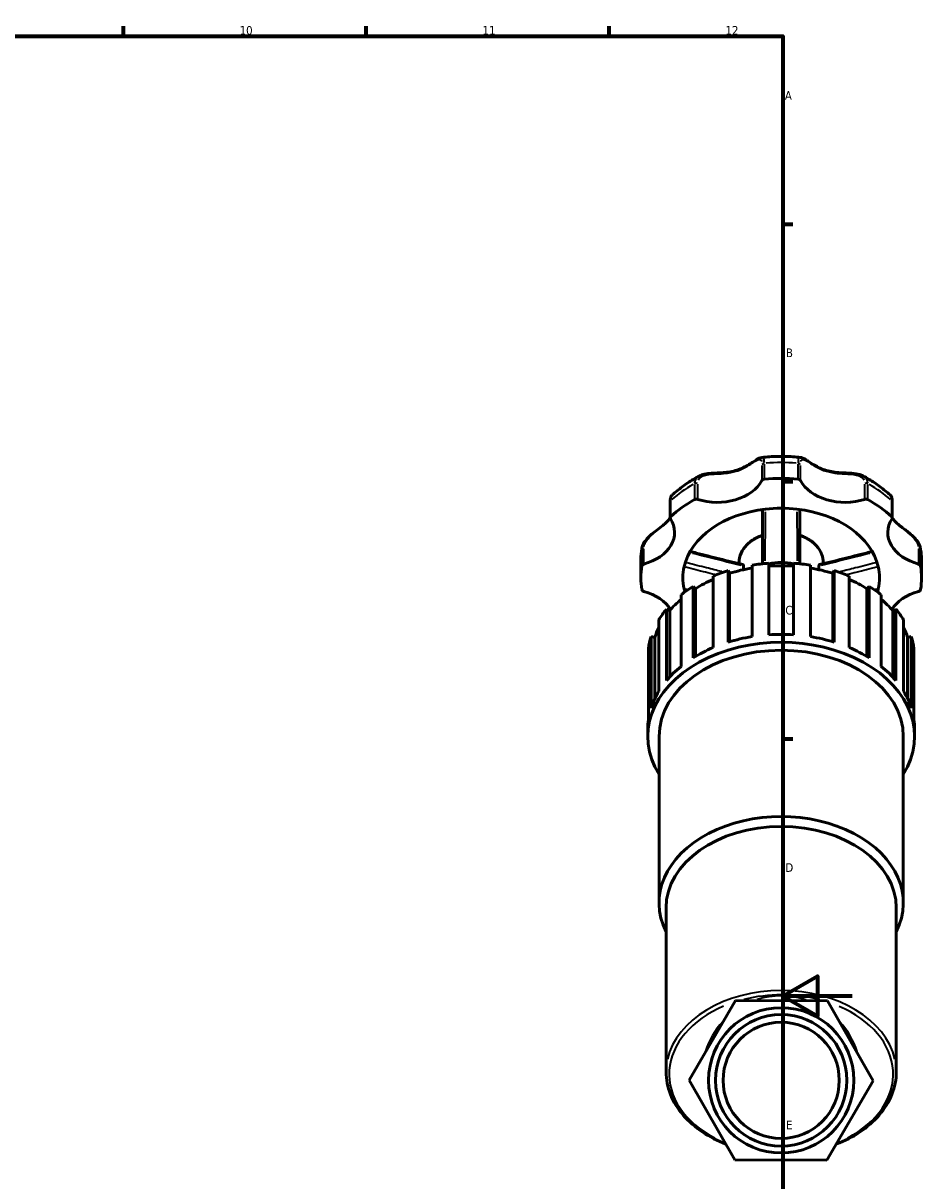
# Model space of a CAD drawing. Header units: millimetres. Extents: x 0 to 908, y 0 to 1069.
# Tile 5 of 7: x 602 to 863, y 244 to 578. Entities that reach past the tile are written whole.
import ezdxf

# ---------------------------------------------------------------- set-up
doc = ezdxf.new("R2010")
doc.units = ezdxf.units.MM
for name, color, linetype, lineweight in [('Border (ISO)', 7, 'Continuous', 70), ('Visible (ISO)', 7, 'Continuous', 50), ('Visible Narrow (ISO)', 7, 'Continuous', 35)]:
    doc.layers.add(name, color=color, linetype=linetype, lineweight=lineweight)
doc.styles.add('Note Text (ISO)', font='tahoma.ttf')

# ---------------------------------------------------------------- blocks, each defined once
blk = doc.blocks.new('Borders Default Border')
at = {"layer": 'Border (ISO)'}
for p, q in [((630.75, 574), (630.75, 576.9)), ((700.83, 574), (700.83, 576.9)), ((770.92, 574), (770.92, 576.9)), ((821, 519.75), (823.9, 519.75)), ((821, 445.5), (823.9, 445.5)), ((821, 371.25), (823.9, 371.25))]:
    blk.add_line(p, q, dxfattribs=at)
at = {"layer": 'Border (ISO)', "flags": 128}
for points in [[(20, 20), (20, 574), (821, 574), (821, 20), (20, 20)], [(841, 297), (821, 297), (831, 302.77), (831, 291.23), (821, 297)]]:
    blk.add_lwpolyline(points, dxfattribs=at)
at = {"layer": 'Border (ISO)', "color": 232, "true_color": 0xca0064, "char_height": 2.5, "attachment_point": 7, "style": 'Note Text (ISO)'}
for s, insert in [('10', (664.29, 574.35)), ('11', (734.37, 574.4)), ('12', (804.46, 574.4)), ('A', (821.59, 555.62)), ('B', (821.89, 481.37)), ('C', (821.73, 407.08)), ('D', (821.73, 332.88)), ('E', (821.94, 258.63))]:
    blk.add_mtext(s, dxfattribs=dict(at, insert=insert))

msp = doc.modelspace()

# ---------------------------------------------------------------- linework, layer by layer
at = {"layer": 'Visible (ISO)'}
for p, q in [((788.476, 439.608), (788.476, 435.026)), ((852.578, 435.026), (852.578, 439.608)), ((780.027, 417.738), (780.027, 422.32)), ((808.377, 421.789), (808.377, 422.096)), ((809.643, 420.058), (809.643, 421.196)), ((812.114, 421.363), (812.114, 400.744)), ((816.927, 401.283), (816.927, 421.902)), ((824.127, 421.902), (824.127, 401.283)), ((828.94, 400.744), (828.94, 421.363)), ((831.411, 420.058), (831.411, 421.196)), ((832.677, 421.789), (832.677, 422.096)), ((861.027, 417.738), (861.027, 422.32)), ((800.924, 418.225), (800.924, 397.606)), ((805.266, 419.79), (805.624, 419.01)), ((805.266, 399.171), (805.266, 419.79)), ((805.624, 419.01), (805.624, 399.279)), ((835.43, 419.01), (835.788, 419.79)), ((835.43, 419.01), (835.43, 399.279)), ((835.788, 419.79), (835.788, 399.171)), ((840.13, 397.606), (840.13, 418.225)), ((795.099, 415.233), (795.78, 414.57)), ((795.099, 394.614), (795.099, 415.233)), ((795.78, 414.57), (795.78, 395.028)), ((845.274, 414.57), (845.955, 415.233)), ((845.274, 414.57), (845.274, 395.028)), ((845.955, 415.233), (845.955, 394.614)), ((791.653, 412.796), (791.653, 392.177)), ((849.401, 392.177), (849.401, 412.796)), ((787.421, 408.677), (788.359, 408.195)), ((787.421, 388.058), (787.421, 408.677)), ((788.359, 408.195), (788.359, 389.122)), ((852.695, 408.195), (853.633, 408.677)), ((852.695, 408.195), (852.695, 389.122)), ((853.633, 408.677), (853.633, 388.058)), ((785.208, 405.607), (785.208, 384.988)), ((855.846, 384.988), (855.846, 405.607)), ((782.983, 400.765), (784.086, 400.512)), ((782.983, 380.146), (782.983, 400.765)), ((784.086, 400.512), (784.086, 382.925)), ((856.968, 400.512), (858.071, 400.765)), ((856.968, 400.512), (856.968, 382.925)), ((858.071, 400.765), (858.071, 380.146)), ((782.221, 397.361), (782.221, 376.742)), ((858.833, 376.742), (858.833, 397.361)), ((782.052, 371.905), (782.052, 374.196)), ((859.002, 371.905), (859.002, 374.196)), ((785.292, 323.937), (785.292, 371.905)), ((855.762, 323.937), (855.762, 371.905)), ((787.317, 275.173), (787.317, 322.505)), ((853.737, 275.173), (853.737, 322.505)), ((807.334, 295.786), (793.969, 272.836)), ((833.892, 295.687), (807.334, 295.786)), ((847.085, 272.638), (833.892, 295.687)), ((793.969, 272.836), (807.162, 249.786)), ((833.72, 249.688), (847.085, 272.638)), ((807.162, 249.786), (833.72, 249.688))]:
    msp.add_line(p, q, dxfattribs=at)
for radius in [20.955, 18.955, 16.764]:
    msp.add_circle((820.527, 272.737), radius, dxfattribs=at)
for centre, major_axis, start_param, end_param in [((802.093, 449.207), (13.746, 0), 4.2891247, 5.9210514), ((815.789, 445.538), (-0.9, 0), 4.8323273, 5.9210514), ((820.527, 417.738), (40.5, 0), 1.450858, 1.6907347), ((825.265, 445.538), (0.9, 0), 0.3621339, 1.450858), ((838.961, 449.207), (-13.746, 0), 0.3621339, 1.9940606), ((820.527, 417.738), (40.5, 0), 2.2362562, 2.4761328), ((820.527, 417.738), (-28.35, 0), 4.8735584, 6.1220159), ((796.077, 439.764), (0.9, 0), 1.1475321, 2.2362562), ((820.527, 417.738), (28.35, 0), 1.409627, 1.7319657), ((820.527, 417.738), (28.35, 0), 0.1611694, 1.409627), ((844.977, 439.764), (0.9, 0), 0.9053365, 1.9940606), ((820.527, 417.738), (40.5, 0), 0.6654598, 0.9053365), ((776.023, 430.773), (13.746, 0), 5.0745229, 6.7064496), ((789.376, 435.026), (-0.9, 0), 5.6177255, 6.7064496), ((865.031, 430.773), (-13.746, 0), 5.8599211, 7.4918477), ((851.678, 435.026), (0.9, 0), 5.8599211, 6.9486451), ((820.527, 417.738), (-40.5, 0), 6.163247, 6.4031236), ((781.212, 421.088), (-0.9, 0), 5.0745229, 6.163247), ((820.527, 417.738), (-28.35, 0), 6.1220159, 6.4443547), ((820.527, 394.816), (38.475, 0), 1.6645006, 1.7912513), ((820.527, 413.568), (12.15, 0), 1.2699839, 1.8716088), ((820.527, 394.816), (37.321, 0), 1.474185, 1.6674076), ((820.527, 394.816), (38.475, 0), 1.3503414, 1.477092), ((820.527, 417.738), (28.35, 0), 6.1220159, 6.4443547), ((859.843, 421.088), (0.9, 0), 0.1199383, 1.2086624), ((820.527, 417.738), (40.5, 0), 6.163247, 6.4031236), ((820.527, 394.816), (38.475, 0), 1.9786599, 2.1054105), ((820.527, 394.816), (37.321, 0), 1.7981876, 1.9815669), ((820.527, 394.816), (37.321, 0), 1.1600258, 1.3434051), ((820.527, 394.816), (38.475, 0), 1.0361821, 1.1629327), ((781.212, 414.387), (-0.9, 0), 0.1199383, 1.2086624), ((820.527, 394.816), (38.475, 0), 2.2928192, 2.4195698), ((820.527, 417.738), (-28.35, 0), 0.1611694, 0.2050374), ((820.527, 394.816), (37.321, 0), 2.1238253, 2.2957262), ((820.527, 394.816), (37.321, 0), 0.8458665, 1.0177673), ((820.527, 394.816), (38.475, 0), 0.7220229, 0.8487735), ((820.527, 417.738), (28.35, 0), 6.0781479, 6.1220159), ((859.843, 414.387), (0.9, 0), 5.0745229, 6.163247), ((776.023, 404.703), (13.746, 0), 0.4059903, 1.2086624), ((820.527, 394.816), (37.321, 0), 2.4554266, 2.6098854), ((820.527, 394.816), (37.321, 0), 0.5317072, 0.6861661), ((865.031, 404.703), (13.746, 0), 1.9329302, 2.7356023), ((820.527, 394.816), (38.475, 0), 2.6069784, 2.7337291), ((820.527, 394.816), (38.475, 0), 0.4078636, 0.5346142), ((820.527, 371.905), (-38.475, 0), 2.7282654, 6.6965126), ((820.527, 394.816), (-37.321, 0), 5.9541706, 6.0656373), ((820.527, 374.196), (-38.475, 0), 4.6186847, 4.8060933), ((820.527, 394.816), (37.321, 0), 0.217548, 0.3290147), ((820.527, 394.816), (-38.475, 0), 6.0627304, 6.189481), ((820.527, 374.196), (-38.475, 0), 5.2470032, 5.4344118), ((820.527, 374.196), (-38.475, 0), 4.9328439, 5.1202526), ((820.527, 374.196), (-38.475, 0), 4.3045254, 4.491934), ((820.527, 374.196), (-38.475, 0), 3.9903661, 4.1777748), ((820.527, 394.816), (38.475, 0), 0.0937043, 0.2204549), ((820.527, 371.905), (-35.235, 0), 3.1415927, 6.2831853), ((820.527, 374.196), (-38.475, 0), 5.5611625, 5.7485711), ((820.527, 374.196), (-38.475, 0), 3.6762069, 3.8636155), ((820.527, 374.196), (-38.475, 0), 5.8753217, 6.0627304), ((820.527, 374.196), (38.475, 0), 0.2204549, 0.4078636), ((820.527, 374.196), (-38.475, 0), 6.189481, 6.2831853), ((820.527, 374.196), (38.475, 0), 0, 0.0937043), ((820.527, 323.937), (-35.235, 0), 2.8009158, 6.6238621), ((820.527, 322.505), (-33.21, 0), 3.1415927, 6.2831853)]:
    msp.add_ellipse(centre, major_axis=major_axis, ratio=0.7071068, start_param=start_param, end_param=end_param, dxfattribs=at)
for points, knots in [([(796.871, 447.078), (797.327, 447.322), (797.829, 447.484), (799.015, 447.746), (799.712, 447.82), (800.864, 447.903), (801.317, 447.925), (802.315, 447.973), (802.859, 447.999), (804.057, 448.079), (804.705, 448.141), (806.006, 448.332), (806.656, 448.466), (807.915, 448.819), (808.525, 449.038), (809.7, 449.548), (810.265, 449.839), (811.345, 450.456), (811.859, 450.783), (812.724, 451.345), (813.085, 451.585), (813.68, 451.951), (813.92, 452.091), (814.413, 452.323), (814.665, 452.422), (814.976, 452.454)], [0.3569047, 0.3569047, 0.3569047, 0.3569047, 0.5210466, 0.5210466, 0.7305085, 0.7305085, 0.8655304, 0.8655304, 1.0304584, 1.0304584, 1.2346342, 1.2346342, 1.4509996, 1.4509996, 1.6673651, 1.6673651, 1.8837306, 1.8837306, 2.100096, 2.100096, 2.2713748, 2.2713748, 2.3959671, 2.3959671, 2.5205594, 2.5205594, 2.5205594, 2.5205594]), ([(814.976, 452.454), (815.712, 452.529), (816.45, 452.59), (817.93, 452.68), (818.672, 452.71), (820.156, 452.741), (820.898, 452.741), (822.382, 452.71), (823.124, 452.68), (824.604, 452.59), (825.342, 452.529), (826.078, 452.454)], [4.56861268, 4.56861268, 4.56861268, 4.56861268, 4.6261232, 4.6261232, 4.68363372, 4.68363372, 4.74114424, 4.74114424, 4.79865476, 4.79865476, 4.85616528, 4.85616528, 4.85616528, 4.85616528]), ([(826.078, 452.454), (826.349, 452.426), (826.575, 452.346), (827.079, 452.124), (827.353, 451.965), (827.943, 451.6), (828.257, 451.393), (828.955, 450.938), (829.343, 450.688), (830.251, 450.138), (830.78, 449.842), (831.902, 449.297), (832.496, 449.049), (833.727, 448.639), (834.363, 448.475), (835.674, 448.227), (836.349, 448.142), (837.73, 448.022), (838.437, 447.988), (839.712, 447.927), (840.277, 447.9), (841.277, 447.82), (841.713, 447.775), (842.502, 447.648), (842.858, 447.573), (843.543, 447.371), (843.874, 447.244), (844.183, 447.078)], [0.418042, 0.418042, 0.418042, 0.418042, 0.5266626, 0.5266626, 0.670164, 0.670164, 0.819583, 0.819583, 0.986788, 0.986788, 1.195096, 1.195096, 1.4114613, 1.4114613, 1.6278266, 1.6278266, 1.844192, 1.844192, 2.0594722, 2.0594722, 2.2277417, 2.2277417, 2.3591335, 2.3591335, 2.4704143, 2.4704143, 2.5816951, 2.5816951, 2.5816951, 2.5816951]), ([(789.099, 441.606), (789.556, 442.027), (790.027, 442.437), (790.993, 443.235), (791.489, 443.623), (792.505, 444.376), (793.025, 444.741), (794.087, 445.449), (794.629, 445.791), (795.735, 446.452), (796.298, 446.771), (796.871, 447.078)], [3.79610772, 3.79610772, 3.79610772, 3.79610772, 3.84970142, 3.84970142, 3.90329512, 3.90329512, 3.95688882, 3.95688882, 4.01048253, 4.01048253, 4.06407623, 4.06407623, 4.06407623, 4.06407623]), ([(844.183, 447.078), (844.756, 446.771), (845.319, 446.452), (846.425, 445.791), (846.967, 445.449), (848.029, 444.741), (848.549, 444.376), (849.565, 443.623), (850.061, 443.235), (851.027, 442.437), (851.498, 442.027), (851.955, 441.606)], [5.36070173, 5.36070173, 5.36070173, 5.36070173, 5.41429543, 5.41429543, 5.46788914, 5.46788914, 5.52148284, 5.52148284, 5.57507654, 5.57507654, 5.62867024, 5.62867024, 5.62867024, 5.62867024]), ([(789.099, 441.606), (788.98, 441.496), (788.892, 441.376), (788.75, 441.134), (788.696, 441.01), (788.609, 440.755), (788.576, 440.624), (788.525, 440.352), (788.506, 440.211), (788.482, 439.918), (788.476, 439.766), (788.476, 439.608)], [2.65122093, 2.65122093, 2.65122093, 2.65122093, 2.70869344, 2.70869344, 2.76616595, 2.76616595, 2.82363846, 2.82363846, 2.88111097, 2.88111097, 2.93858348, 2.93858348, 2.93858348, 2.93858348]), ([(852.578, 439.608), (852.578, 439.766), (852.572, 439.918), (852.548, 440.211), (852.53, 440.352), (852.478, 440.624), (852.445, 440.755), (852.358, 441.01), (852.304, 441.134), (852.162, 441.376), (852.074, 441.496), (851.955, 441.606)], [0, 0, 0, 0, 0.05747064, 0.05747064, 0.11494128, 0.11494128, 0.17241192, 0.17241192, 0.22988256, 0.22988256, 0.2873532, 0.2873532, 0.2873532, 0.2873532]), ([(780.363, 426.269), (780.443, 426.732), (780.609, 427.185), (781.096, 428.104), (781.432, 428.564), (782.217, 429.454), (782.671, 429.88), (783.649, 430.715), (784.172, 431.116), (785.299, 431.969), (785.886, 432.406), (786.781, 433.138), (787.121, 433.439), (787.777, 434.088), (788.083, 434.438), (788.395, 434.862), (788.437, 434.922), (788.479, 434.981)], [0.0619115, 0.0619115, 0.0619115, 0.0619115, 0.2058972, 0.2058972, 0.3679864, 0.3679864, 0.5416372, 0.5416372, 0.7355831, 0.7355831, 0.9814468, 0.9814468, 1.1570331, 1.1570331, 1.3553055, 1.3553055, 1.3872269, 1.3872269, 1.3872269, 1.3872269]), ([(815.127, 437.417), (815.127, 436.839), (815.127, 436.261), (815.127, 432.627), (815.127, 429.572), (815.127, 426.526), (815.127, 425.567), (815.127, 424.609), (815.127, 423.05), (815.127, 422.447), (815.127, 421.846)], [0.5233196, 0.5233196, 0.5233196, 0.5233196, 0.7150136, 0.7150136, 1.729119, 1.729119, 1.729119, 2.0484297, 2.0484297, 2.2498787, 2.2498787, 2.2498787, 2.2498787]), ([(825.927, 421.846), (825.927, 422.451), (825.927, 423.058), (825.927, 424.628), (825.927, 425.593), (825.927, 426.559), (825.927, 428.135), (825.927, 429.715), (825.927, 433.334), (825.927, 435.375), (825.927, 437.417)], [0.4174373, 0.4174373, 0.4174373, 0.4174373, 0.62018, 0.62018, 0.941805, 0.941805, 0.941805, 1.4667098, 1.4667098, 2.1439965, 2.1439965, 2.1439965, 2.1439965]), ([(852.575, 434.981), (852.7, 434.801), (852.834, 434.625), (853.27, 434.095), (853.603, 433.751), (854.352, 433.067), (854.769, 432.727), (855.581, 432.097), (855.962, 431.812), (856.676, 431.272), (857.002, 431.023), (857.611, 430.537), (857.892, 430.304), (858.666, 429.618), (859.147, 429.138), (859.926, 428.148), (860.238, 427.645), (860.559, 426.839), (860.642, 426.556), (860.691, 426.269)], [1.5513601, 1.5513601, 1.5513601, 1.5513601, 1.6477523, 1.6477523, 1.8460255, 1.8460255, 2.0442987, 2.0442987, 2.19973, 2.19973, 2.3232449, 2.3232449, 2.4280734, 2.4280734, 2.6168208, 2.6168208, 2.7874568, 2.7874568, 2.876671, 2.876671, 2.876671, 2.876671]), ([(808.377, 422.096), (808.377, 423.015), (808.574, 423.933), (809.338, 425.686), (809.914, 426.519), (811.399, 428.034), (812.323, 428.708), (813.92, 429.554), (814.511, 429.814), (815.127, 430.035)], [3.1415927, 3.1415927, 3.1415927, 3.1415927, 3.4403399, 3.4403399, 3.7479363, 3.7479363, 4.0695447, 4.0695447, 4.2423149, 4.2423149, 4.2423149, 4.2423149]), ([(825.927, 430.035), (826.644, 429.777), (827.328, 429.468), (829.002, 428.528), (829.914, 427.818), (831.373, 426.216), (831.926, 425.327), (832.538, 423.643), (832.677, 422.87), (832.677, 422.096)], [5.182463, 5.182463, 5.182463, 5.182463, 5.3835937, 5.3835937, 5.7111988, 5.7111988, 6.0315824, 6.0315824, 6.2831853, 6.2831853, 6.2831853, 6.2831853]), ([(780.027, 422.32), (780.027, 422.584), (780.032, 422.848), (780.05, 423.377), (780.063, 423.641), (780.099, 424.169), (780.121, 424.432), (780.175, 424.959), (780.207, 425.222), (780.278, 425.746), (780.319, 426.008), (780.363, 426.269)], [3.14159265, 3.14159265, 3.14159265, 3.14159265, 3.1656784, 3.1656784, 3.18976414, 3.18976414, 3.21384989, 3.21384989, 3.23793563, 3.23793563, 3.26202137, 3.26202137, 3.26202137, 3.26202137]), ([(794.278, 425.311), (794.856, 425.164), (795.433, 425.018), (797.134, 424.587), (798.258, 424.303), (800.505, 423.737), (801.629, 423.455), (803.878, 422.894), (805.003, 422.614), (807.254, 422.061), (808.38, 421.786), (809.508, 421.517)], [0.2953501, 0.2953501, 0.2953501, 0.2953501, 0.4795356, 0.4795356, 0.8375103, 0.8375103, 1.1954851, 1.1954851, 1.5534598, 1.5534598, 1.9114345, 1.9114345, 1.9114345, 1.9114345]), ([(831.546, 421.517), (832.674, 421.786), (833.8, 422.061), (836.051, 422.614), (837.176, 422.894), (839.425, 423.455), (840.549, 423.737), (842.796, 424.303), (843.92, 424.587), (845.621, 425.018), (846.198, 425.164), (846.776, 425.311)], [0.1312027, 0.1312027, 0.1312027, 0.1312027, 0.4891774, 0.4891774, 0.8471522, 0.8471522, 1.2051269, 1.2051269, 1.5631016, 1.5631016, 1.7472871, 1.7472871, 1.7472871, 1.7472871]), ([(860.691, 426.269), (860.735, 426.008), (860.776, 425.746), (860.847, 425.222), (860.879, 424.959), (860.933, 424.432), (860.955, 424.169), (860.991, 423.641), (861.005, 423.377), (861.023, 422.848), (861.027, 422.584), (861.027, 422.32)], [6.16275659, 6.16275659, 6.16275659, 6.16275659, 6.18684233, 6.18684233, 6.21092807, 6.21092807, 6.23501382, 6.23501382, 6.25909956, 6.25909956, 6.28318531, 6.28318531, 6.28318531, 6.28318531]), ([(809.508, 421.517), (809.545, 421.508), (809.577, 421.479), (809.614, 421.404), (809.625, 421.37), (809.639, 421.291), (809.643, 421.246), (809.643, 421.196)], [0.089345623, 0.089345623, 0.089345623, 0.089345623, 0.127623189, 0.127623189, 0.149651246, 0.149651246, 0.170981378, 0.170981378, 0.170981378, 0.170981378]), ([(831.411, 421.196), (831.411, 421.281), (831.422, 421.349), (831.463, 421.463), (831.497, 421.501), (831.54, 421.515), (831.543, 421.516), (831.546, 421.517)], [0, 0, 0, 0, 0.036009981, 0.036009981, 0.078626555, 0.078626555, 0.081672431, 0.081672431, 0.081672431, 0.081672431]), ([(792.643, 414.277), (792.629, 414.281), (792.614, 414.302), (792.58, 414.383), (792.562, 414.444), (792.544, 414.521)], [0.076102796, 0.076102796, 0.076102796, 0.076102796, 0.106614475, 0.106614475, 0.139732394, 0.139732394, 0.139732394, 0.139732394]), ([(848.51, 414.521), (848.491, 414.442), (848.473, 414.379), (848.439, 414.301), (848.424, 414.281), (848.411, 414.277)], [0, 0, 0, 0, 0.033973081, 0.033973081, 0.06351039, 0.06351039, 0.06351039, 0.06351039]), ([(804.552, 254.346), (802.169, 255.279), (799.945, 256.423), (795.739, 259.208), (793.806, 260.889), (790.64, 264.578), (789.405, 266.587), (787.743, 270.789), (787.317, 272.98), (787.317, 275.173)], [2.0763162, 2.0763162, 2.0763162, 2.0763162, 2.3233668, 2.3233668, 2.5961087, 2.5961087, 2.8688507, 2.8688507, 3.1415927, 3.1415927, 3.1415927, 3.1415927]), ([(853.737, 275.173), (853.737, 272.98), (853.311, 270.789), (851.649, 266.587), (850.414, 264.578), (847.248, 260.889), (845.315, 259.208), (841.084, 256.406), (838.83, 255.251), (836.413, 254.312)], [0, 0, 0, 0, 0.272742, 0.272742, 0.5454839, 0.5454839, 0.8182259, 0.8182259, 1.0683319, 1.0683319, 1.0683319, 1.0683319])]:
    msp.add_open_spline(points, degree=3, knots=knots, dxfattribs=at)
for points in [[(815.136, 421.753), (815.13, 421.783), (815.127, 421.814), (815.127, 421.846)], [(825.927, 421.846), (825.927, 421.814), (825.924, 421.783), (825.918, 421.753)], [(792.643, 414.277), (792.887, 414.215), (793.131, 414.153), (793.375, 414.091)], [(847.679, 414.091), (847.923, 414.153), (848.167, 414.215), (848.411, 414.277)]]:
    msp.add_open_spline(points, degree=3, dxfattribs=at)
at = {"layer": 'Visible Narrow (ISO)'}
for p, q in [((814.947, 450.116), (814.947, 445.992)), ((815.681, 446.399), (815.681, 450.523)), ((825.373, 450.523), (825.373, 446.399)), ((826.107, 445.992), (826.107, 450.116)), ((795.521, 444.618), (795.521, 440.494)), ((796.447, 440.574), (796.447, 444.698)), ((844.607, 444.698), (844.607, 440.574)), ((845.533, 440.494), (845.533, 444.618)), ((788.668, 435.648), (788.668, 439.772)), ((852.386, 439.772), (852.386, 435.648)), ((780.318, 425.517), (780.318, 421.393)), ((780.893, 421.912), (780.893, 426.036)), ((860.161, 426.036), (860.161, 421.912)), ((860.736, 421.393), (860.736, 425.517))]:
    msp.add_line(p, q, dxfattribs=at)
for start, end in [(71.8865, 107.68693), (137.32865, 162.24479), (17.41455, 42.15888)]:
    msp.add_arc((820.527, 274.151), 22.955, start, end, dxfattribs=at)
for centre, major_axis, start_param, end_param in [((820.527, 422.32), (40.5, 0), 1.4628518, 1.6787408), ((815.789, 450.12), (-0.9, 0), 4.8867635, 5.8666152), ((825.265, 450.12), (0.9, 0), 0.4165701, 1.3964218), ((820.527, 422.32), (40.5, 0), 2.24825, 2.464139), ((796.077, 444.347), (-0.9, 0), 4.3435609, 5.3234126), ((844.977, 444.347), (0.9, 0), 0.9597727, 1.9396244), ((820.527, 422.32), (40.5, 0), 0.6774537, 0.8933427), ((789.376, 439.608), (-0.9, 0), 5.6509985, 6.2499123), ((851.678, 439.608), (0.9, 0), 0.033273, 0.6321868), ((820.527, 422.096), (-12.15, 0), 5.2284551, 6.2276732), ((820.527, 422.096), (12.15, 0), 0.0555121, 1.0547302), ((820.527, 422.32), (-40.5, 0), 6.1692439, 6.2771884), ((781.212, 425.67), (-0.9, 0), 5.1289591, 6.1088108), ((859.843, 425.67), (0.9, 0), 0.1743745, 1.1542262), ((820.527, 422.32), (40.5, 0), 0.0059969, 0.1139414), ((820.527, 275.173), (33.21, 0), 0.1570796, 2.984513), ((820.527, 274.537), (32.31, 0), 1.2217329, 1.9093311), ((820.527, 274.537), (-32.31, 0), 5.2518766, 7.2187161), ((820.527, 274.537), (32.31, 0), 5.3445656, 7.3099692)]:
    msp.add_ellipse(centre, major_axis=major_axis, ratio=0.7071068, start_param=start_param, end_param=end_param, dxfattribs=at)
for points, knots in [([(796.647, 445.886), (796.725, 446.054), (796.824, 446.21), (797.206, 446.662), (797.566, 446.906), (798.484, 447.294), (799.058, 447.423), (800.325, 447.599), (801.022, 447.641), (802.688, 447.73), (803.662, 447.772), (805.22, 447.948), (805.818, 448.041), (807.48, 448.406), (808.513, 448.769), (810.287, 449.611), (811.05, 450.063), (812.555, 451.014), (813.268, 451.512), (814.222, 451.91), (814.526, 451.9), (814.778, 451.523), (814.83, 451.388), (814.868, 451.221)], [0.1469303, 0.1469303, 0.1469303, 0.1469303, 0.2327266, 0.2327266, 0.4189079, 0.4189079, 0.629196, 0.629196, 0.8543541, 0.8543541, 1.1643808, 1.1643808, 1.361206, 1.361206, 1.7238645, 1.7238645, 2.0335351, 2.0335351, 2.4003715, 2.4003715, 2.6871586, 2.6871586, 2.7916765, 2.7916765, 2.7916765, 2.7916765]), ([(815.68, 450.921), (815.668, 451.531), (815.589, 451.98), (815.337, 452.38), (815.207, 452.452), (815.046, 452.454)], [-2.91770448, -2.91770448, -2.91770448, -2.91770448, -2.68715857, -2.68715857, -2.54146179, -2.54146179, -2.54146179, -2.54146179]), ([(826.007, 452.457), (825.825, 452.454), (825.684, 452.359), (825.495, 451.99), (825.436, 451.741), (825.388, 451.271), (825.378, 451.103), (825.375, 450.922)], [-0.39713989, -0.39713989, -0.39713989, -0.39713989, -0.23272649, -0.23272649, -0.08951019, -0.08951019, -0.0209021, -0.0209021, -0.0209021, -0.0209021]), ([(826.186, 451.222), (826.217, 451.359), (826.258, 451.474), (826.419, 451.767), (826.577, 451.859), (827.023, 451.848), (827.325, 451.72), (828.061, 451.309), (828.501, 451.019), (829.647, 450.284), (830.39, 449.823), (831.698, 449.159), (832.229, 448.922), (833.792, 448.342), (834.869, 448.087), (836.922, 447.809), (837.891, 447.753), (840.003, 447.644), (841.159, 447.595), (842.931, 447.195), (843.596, 446.901), (844.185, 446.277), (844.312, 446.09), (844.406, 445.884)], [0.1469303, 0.1469303, 0.1469303, 0.1469303, 0.2327265, 0.2327265, 0.4189077, 0.4189077, 0.6291958, 0.6291958, 0.8543538, 0.8543538, 1.1643932, 1.1643932, 1.3612359, 1.3612359, 1.7239135, 1.7239135, 2.033585, 2.033585, 2.4004238, 2.4004238, 2.6871971, 2.6871971, 2.7916765, 2.7916765, 2.7916765, 2.7916765]), ([(796.746, 447.007), (796.501, 446.861), (796.287, 446.69), (795.873, 446.224), (795.704, 445.908), (795.563, 445.376), (795.534, 445.189), (795.525, 444.994)], [-0.33905946, -0.33905946, -0.33905946, -0.33905946, -0.23272663, -0.23272663, -0.08951024, -0.08951024, -0.01784523, -0.01784523, -0.01784523, -0.01784523]), ([(845.529, 444.994), (845.498, 445.628), (845.262, 446.178), (844.691, 446.749), (844.51, 446.886), (844.308, 447.005)], [-2.92076128, -2.92076128, -2.92076128, -2.92076128, -2.68719707, -2.68719707, -2.5995407, -2.5995407, -2.5995407, -2.5995407]), ([(788.67, 440.119), (788.677, 440.48), (788.719, 440.791), (788.859, 441.272), (788.952, 441.449), (789.062, 441.566)], [-2.92421536, -2.92421536, -2.92421536, -2.92421536, -2.79016192, -2.79016192, -2.66558906, -2.66558906, -2.66558906, -2.66558906]), ([(851.993, 441.567), (852.028, 441.53), (852.062, 441.486), (852.206, 441.257), (852.292, 441), (852.365, 440.508), (852.38, 440.321), (852.384, 440.119)], [-0.27298554, -0.27298554, -0.27298554, -0.27298554, -0.23291429, -0.23291429, -0.08958242, -0.08958242, -0.01436766, -0.01436766, -0.01436766, -0.01436766]), ([(780.94, 426.775), (780.949, 426.821), (780.958, 426.868), (781.05, 427.269), (781.196, 427.63), (781.656, 428.448), (782.007, 428.9), (782.859, 429.807), (783.37, 430.253), (784.426, 431.109), (784.971, 431.516), (786.144, 432.418), (786.748, 432.905), (787.619, 433.756), (787.931, 434.105), (788.208, 434.471)], [0.0705099, 0.0705099, 0.0705099, 0.0705099, 0.0895826, 0.0895826, 0.2329147, 0.2329147, 0.4192465, 0.4192465, 0.629499, 0.629499, 0.8548237, 0.8548237, 1.1482018, 1.1482018, 1.3396888, 1.3396888, 1.3396888, 1.3396888]), ([(815.92, 422.607), (815.922, 422.825), (815.923, 423.043), (815.932, 424.218), (815.938, 425.178), (815.943, 426.138), (815.958, 429.187), (815.967, 432.242), (815.974, 435.779), (815.975, 436.258), (815.976, 436.738)], [-2.1210532, -2.1210532, -2.1210532, -2.1210532, -2.0484297, -2.0484297, -1.729119, -1.729119, -1.729119, -0.7150136, -0.7150136, -0.5560473, -0.5560473, -0.5560473, -0.5560473]), ([(825.078, 436.738), (825.082, 434.794), (825.086, 432.851), (825.097, 429.329), (825.103, 427.748), (825.111, 426.17), (825.116, 425.203), (825.122, 424.237), (825.131, 423.05), (825.132, 422.829), (825.134, 422.607)], [-2.1112688, -2.1112688, -2.1112688, -2.1112688, -1.4667098, -1.4667098, -0.941805, -0.941805, -0.941805, -0.62018, -0.62018, -0.5462629, -0.5462629, -0.5462629, -0.5462629]), ([(852.846, 434.47), (853.187, 434.021), (853.58, 433.597), (854.68, 432.581), (855.451, 432.003), (856.888, 430.901), (857.526, 430.404), (858.406, 429.583), (858.682, 429.301), (859.384, 428.479), (859.746, 427.914), (860.025, 427.159), (860.079, 426.965), (860.114, 426.775)], [1.5988882, 1.5988882, 1.5988882, 1.5988882, 1.8344109, 1.8344109, 2.1859219, 2.1859219, 2.440403, 2.440403, 2.5651704, 2.5651704, 2.7902521, 2.7902521, 2.8680733, 2.8680733, 2.8680733, 2.8680733]), ([(794.907, 424.859), (795.816, 424.629), (796.726, 424.398), (799.756, 423.633), (801.878, 423.1), (804.002, 422.572), (805.09, 422.302), (806.178, 422.034), (807.8, 421.639), (808.332, 421.51), (808.864, 421.382)], [0.3857234, 0.3857234, 0.3857234, 0.3857234, 0.6755047, 0.6755047, 1.3510095, 1.3510095, 1.3510095, 1.6968234, 1.6968234, 1.8655334, 1.8655334, 1.8655334, 1.8655334]), ([(832.19, 421.382), (832.719, 421.509), (833.247, 421.637), (834.861, 422.03), (835.945, 422.298), (837.029, 422.567), (839.157, 423.095), (841.283, 423.629), (844.321, 424.397), (845.234, 424.628), (846.147, 424.859)], [0.1771038, 0.1771038, 0.1771038, 0.1771038, 0.344604, 0.344604, 0.6892081, 0.6892081, 0.6892081, 1.3659226, 1.3659226, 1.6569137, 1.6569137, 1.6569137, 1.6569137]), ([(793.011, 420.837), (794.915, 420.356), (796.821, 419.876), (799.624, 419.176), (800.521, 418.953), (801.418, 418.731)], [-1.8263028, -1.8263028, -1.8263028, -1.8263028, -1.21943616, -1.21943616, -0.93411491, -0.93411491, -0.93411491, -0.93411491]), ([(803.38, 419.499), (801.929, 419.861), (800.478, 420.225), (797.16, 421.061), (795.292, 421.534), (793.424, 422.008)], [0.7577521, 0.7577521, 0.7577521, 0.7577521, 1.2194362, 1.2194362, 1.8146637, 1.8146637, 1.8146637, 1.8146637]), ([(847.63, 422.008), (845.716, 421.522), (843.802, 421.037), (840.483, 420.201), (839.079, 419.849), (837.674, 419.499)], [0.2281737, 0.2281737, 0.2281737, 0.2281737, 0.8381647, 0.8381647, 1.2850853, 1.2850853, 1.2850853, 1.2850853]), ([(839.636, 418.731), (840.487, 418.941), (841.337, 419.153), (844.141, 419.853), (846.092, 420.344), (848.043, 420.837)], [-1.10872245, -1.10872245, -1.10872245, -1.10872245, -0.83816469, -0.83816469, -0.21653458, -0.21653458, -0.21653458, -0.21653458])]:
    msp.add_open_spline(points, degree=3, knots=knots, dxfattribs=at)
for points in [[(780.359, 426.242), (780.333, 426.084), (780.319, 425.926), (780.318, 425.772)], [(860.736, 425.772), (860.735, 425.926), (860.721, 426.084), (860.695, 426.242)], [(793.55, 414.264), (793.233, 414.345), (792.915, 414.426), (792.597, 414.507)], [(848.457, 414.507), (848.139, 414.426), (847.821, 414.345), (847.504, 414.264)]]:
    msp.add_open_spline(points, degree=3, dxfattribs=at)

# ---------------------------------------------------------------- block references
msp.add_blockref('Borders Default Border', (0, 0))

doc.saveas('drawing.dxf')
